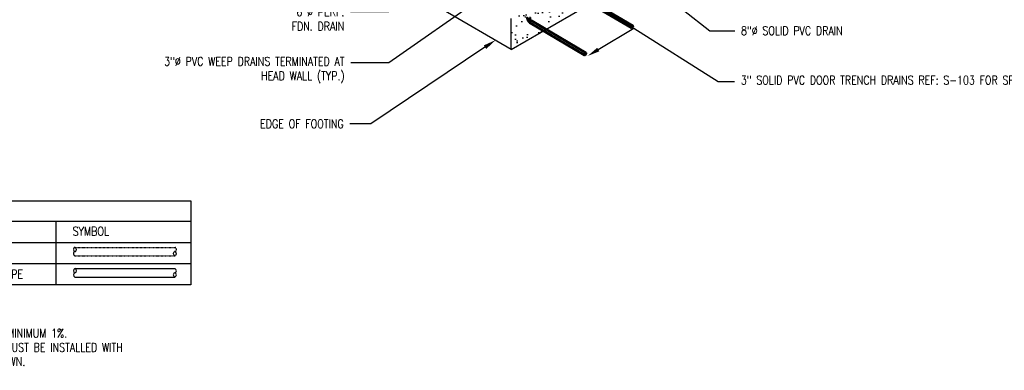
# Model space of a CAD drawing. Header units: inches. Extents: x -17970 to 20481, y 167 to 1796.
# Tile 2 of 29: x 521 to 1883, y 167 to 651. Entities that reach past the tile are written whole.
import ezdxf
from ezdxf import colors
from ezdxf.entities.mleader import LeaderData, LeaderLine
from ezdxf.math import Vec2, Vec3

# ---------------------------------------------------------------- set-up
doc = ezdxf.new("R2010")
doc.units = ezdxf.units.IN
doc.header["$LTSCALE"] = 0.4
doc.header["$MEASUREMENT"] = 0
doc.linetypes.add('Dash - 1_16_', pattern=[0.1875, 0.125, -0.0625])
for name, color, linetype in [('G-ANNO-TTLB', 7, 'Continuous'), ('P-PIPE', 3, 'Continuous'), ('S-ANNO-DIMS', 1, 'Continuous'), ('S-ANNO-TEXT', 2, 'Continuous')]:
    doc.layers.add(name, color=color, linetype=linetype)
doc.layers.add('M-ANNO-NOTE', color=2, linetype='Continuous', lineweight=25)
doc.layers.add('M-SECT-PATT', color=9, linetype='Continuous', lineweight=18, true_color=0x808080)
doc.styles.add('Annotative', font='romans.shx', dxfattribs={"width": 0.8, "height": 0.125})

# ---------------------------------------------------------------- blocks, each defined once
blk = doc.blocks.new('Bend - PVC - Sch 40 - DWV_USACE - Standard-V30-DRAINAGE ISOMETRIC')
at = {"layer": 'P-PIPE', "color": 90, "lineweight": 50}
for p, q in [((1285, -169), (1283.9, -169.6)), ((1285.9, -173), (1287, -172.4)), ((1286.2, -165.7), (1286.2, -166.9)), ((1290.1, -166.9), (1290.1, -165.7))]:
    blk.add_line(p, q, dxfattribs=at)
for points in [[(1284.9, -169.7, 0), (1284.5, -169.5, 0), (1284.2, -169.5, 0), (1283.9, -169.6, 0), (1283.7, -169.8, 0), (1283.6, -170, 0)], [(1285.4, -173.1, 0), (1285.6, -173.1, 0), (1285.9, -173, 0), (1286.1, -172.8, 0), (1286.3, -172.5, 0), (1286.3, -172.1, 0), (1286.3, -171.7, 0), (1286.1, -171.2, 0), (1285.9, -170.7, 0), (1285.6, -170.3, 0), (1285.3, -170, 0), (1284.9, -169.7, 0)], [(1285, -169, 0), (1285, -169, 0), (1285.3, -168.9, 0), (1285.6, -168.9, 0), (1286, -169.1, 0)], [(1286.3, -167.4, 0), (1286.3, -167.4, 0), (1286.3, -167.5, 0), (1286.3, -167.6, 0), (1286.2, -167.6, 0), (1286.2, -167.7, 0), (1286.2, -167.8, 0), (1286.1, -167.8, 0), (1286.1, -167.9, 0), (1286.1, -168, 0), (1286, -168.1, 0), (1286, -168.1, 0), (1286, -168.2, 0), (1285.9, -168.3, 0), (1285.9, -168.4, 0), (1285.8, -168.4, 0), (1285.8, -168.5, 0), (1285.7, -168.6, 0), (1285.7, -168.6, 0), (1285.6, -168.7, 0), (1285.6, -168.7, 0), (1285.5, -168.8, 0), (1285.5, -168.8, 0), (1285.4, -168.9, 0), (1285.4, -168.9, 0)], [(1286, -169.1, 0), (1286.3, -169.3, 0), (1286.7, -169.7, 0), (1286.9, -170.1, 0), (1287.2, -170.6, 0), (1287.3, -171, 0), (1287.4, -171.5, 0), (1287.3, -171.9, 0), (1287.2, -172.2, 0), (1287, -172.4, 0)], [(1286.3, -165.3, 0), (1286.2, -165.4, 0), (1286.2, -165.7, 0), (1286.2, -166, 0), (1286.4, -166.3, 0), (1286.7, -166.5, 0)], [(1286.7, -167.7, 0), (1286.4, -167.5, 0), (1286.2, -167.2, 0), (1286.2, -166.9, 0)], [(1286.7, -166.5, 0), (1287.1, -166.7, 0), (1287.6, -166.8, 0), (1288.1, -166.8, 0), (1288.6, -166.8, 0), (1289.1, -166.7, 0), (1289.5, -166.5, 0), (1289.8, -166.3, 0), (1290, -166, 0), (1290.1, -165.7, 0), (1290, -165.4, 0), (1290, -165.3, 0)], [(1290.1, -166.9, 0), (1290, -167.2, 0), (1289.8, -167.5, 0), (1289.5, -167.7, 0), (1289.1, -167.9, 0), (1288.6, -168, 0), (1288.1, -168, 0), (1287.6, -168, 0), (1287.1, -167.9, 0), (1286.7, -167.7, 0)], [(1289.8, -167.5, 0), (1289.8, -167.5, 0), (1289.8, -167.7, 0), (1289.8, -167.9, 0), (1289.8, -168, 0), (1289.7, -168.2, 0), (1289.7, -168.3, 0), (1289.6, -168.5, 0), (1289.6, -168.7, 0), (1289.5, -168.8, 0), (1289.5, -169, 0), (1289.4, -169.1, 0), (1289.4, -169.3, 0), (1289.3, -169.4, 0), (1289.2, -169.6, 0), (1289.1, -169.7, 0), (1289.1, -169.8, 0), (1289, -170, 0), (1288.9, -170.1, 0), (1288.8, -170.3, 0), (1288.7, -170.4, 0), (1288.6, -170.5, 0), (1288.5, -170.7, 0), (1288.4, -170.8, 0), (1288.3, -170.9, 0), (1288.2, -171, 0), (1288.1, -171.2, 0), (1288, -171.3, 0), (1287.9, -171.4, 0), (1287.8, -171.5, 0), (1287.6, -171.6, 0), (1287.5, -171.7, 0), (1287.4, -171.8, 0), (1287.3, -171.9, 0)]]:
    blk.add_polyline3d(points, dxfattribs=at)
for centre, start, end in [((1287.2, -166.2), 126.6849, 134.3783), ((1289.1, -166.2), 45.6217, 53.3151)]:
    blk.add_arc(centre, 1.24, start, end, dxfattribs=at)
blk = doc.blocks.new('ALTERNATE ISOMETRIC')
at = {"layer": 'M-SECT-PATT', "lineweight": -3}
h = blk.add_hatch(dxfattribs=at)
h.set_pattern_fill('AR-SAND', color=256, scale=12)
h.paths.add_polyline_path([(1848.9, 984.3), (1848.9, 1026.8), (1200.9, 652.7), (1200.9, 610.2)])
for q in [(1848.9, 984.3), (1107.3, 664.2), (1200.9, 652.7)]:
    blk.add_line((1200.9, 610.2), q, dxfattribs=at)
at = {"layer": 'P-PIPE', "color": 90, "lineweight": 50}
for p, q in [((1367.3, 639.8), (1292.3, 684)), ((1294.1, 687), (1369.1, 642.8)), ((1302.4, 602.4), (1227.4, 646.6)), ((1229.2, 649.6), (1304.2, 605.4))]:
    blk.add_line(p, q, dxfattribs=at)
for points in [[(1228.3, 649.5, 0), (1228, 649.3, 0), (1227.7, 648.9, 0), (1227.5, 648.6, 0), (1227.3, 648.2, 0), (1227.1, 647.7, 0), (1227.1, 647.4, 0)], [(1227.1, 647.4, 0), (1227.1, 647, 0), (1227.2, 646.7, 0), (1227.4, 646.6, 0)], [(1229.2, 649.6, 0), (1229, 649.7, 0), (1228.7, 649.6, 0), (1228.3, 649.5, 0)], [(1366.9, 640.6, 0), (1367, 641, 0), (1367.1, 641.4, 0), (1367.3, 641.8, 0), (1367.6, 642.2, 0), (1367.9, 642.5, 0), (1368.2, 642.7, 0)], [(1368.2, 639.9, 0), (1367.8, 639.8, 0), (1367.5, 639.7, 0), (1367.3, 639.8, 0), (1367.1, 640, 0), (1367, 640.3, 0), (1366.9, 640.6, 0)], [(1368.2, 642.7, 0), (1368.5, 642.9, 0), (1368.8, 642.9, 0), (1369.1, 642.8, 0), (1369.2, 642.6, 0), (1369.4, 642.4, 0), (1369.4, 642, 0)], [(1369.4, 642, 0), (1369.4, 641.6, 0), (1369.2, 641.2, 0), (1369, 640.8, 0), (1368.8, 640.4, 0), (1368.5, 640.1, 0), (1368.2, 639.9, 0)], [(1302.1, 603.2, 0), (1302.1, 603.5, 0), (1302.3, 604, 0), (1302.5, 604.4, 0), (1302.7, 604.7, 0), (1303, 605.1, 0), (1303.3, 605.3, 0)], [(1303.3, 602.4, 0), (1303, 602.3, 0), (1302.7, 602.3, 0), (1302.4, 602.4, 0), (1302.2, 602.5, 0), (1302.1, 602.8, 0), (1302.1, 603.2, 0)], [(1303.3, 605.3, 0), (1303.7, 605.4, 0), (1303.9, 605.5, 0), (1304.2, 605.4, 0), (1304.4, 605.2, 0), (1304.5, 604.9, 0), (1304.6, 604.6, 0)], [(1304.6, 604.6, 0), (1304.5, 604.2, 0), (1304.4, 603.8, 0), (1304.2, 603.4, 0), (1303.9, 603, 0), (1303.6, 602.7, 0), (1303.3, 602.4, 0)]]:
    blk.add_polyline3d(points, dxfattribs=at)
at = {"layer": 'P-PIPE', "color": 90, "lineweight": 50, "xscale": -1}
blk.add_blockref('Bend - PVC - Sch 40 - DWV_USACE - Standard-V30-DRAINAGE ISOMETRIC', (2513.2, 819.4), dxfattribs=at)
at = {"layer": 'S-ANNO-DIMS', "lineweight": -3}
ml = blk.add_multileader_mtext('Standard', dxfattribs=at)
ml.set_content('3"%%C PVC WEEP DRAINS TERMINATED AT\\PHEAD WALL (TYP.)', color=2, style='Annotative')
ml.set_leader_properties()
ml.build(insert=Vec2(0, 0))
ml.multileader.update_dxf_attribs({"dogleg_length": 0.36, "arrow_head_size": 17.3, "scale": 96})
ctx = ml.context
ctx.base_point, ctx.scale, ctx.char_height, ctx.arrow_head_size, ctx.landing_gap_size, ctx.plane_origin = Vec3(795.7, 591.6), 96, 12, 17.3, 8.64, Vec3(749.4, 633.3)
ctx.text_align_type = 2
notes = []
notes.append((ctx, [(1, (1, 1, 0), (1031.6, 591.6), (-1, 0), 52.7, [(0, [(1187.6, 700.7)], 0, [])])]))
ctx.mtext.insert, ctx.mtext.width, ctx.mtext.alignment, ctx.mtext.flow_direction = Vec3(970.3, 599.6), 173.254, 3, 5
ml = blk.add_multileader_mtext('Standard', dxfattribs=at)
ml.set_content('6"%%C PERF.\\PFDN.^IDRAIN', color=2, style='Annotative')
ml.set_leader_properties()
ml.build(insert=Vec2(0, 0))
ml.multileader.update_dxf_attribs({"dogleg_length": 0.36, "arrow_head_size": 17.3, "scale": 96})
ctx = ml.context
ctx.base_point, ctx.scale, ctx.char_height, ctx.arrow_head_size, ctx.landing_gap_size, ctx.plane_origin = Vec3(875.7, 662.1), 96, 12, 17.3, 8.64, Vec3(749.6, 687.7)
ctx.text_align_type = 2
notes.append((ctx, [(1, (1, 1, 0), (1031.1, 662.1), (-1, 0), 52.7, [(0, [(1159.6, 705.7)], 0, [])])]))
ctx.mtext.insert, ctx.mtext.alignment, ctx.mtext.flow_direction = Vec3(969.8, 668.1), 3, 5
ml = blk.add_multileader_mtext('Standard', dxfattribs=at)
ml.set_content('8"%%C SOLID PVC DRAIN', color=2, style='Annotative')
ml.set_leader_properties()
ml.build(insert=Vec2(0, 0))
ml.multileader.update_dxf_attribs({"text_right_attachment_type": 3, "dogleg_length": 0.36, "arrow_head_size": 17.3, "scale": 96})
ctx = ml.context
ctx.base_point, ctx.scale, ctx.char_height, ctx.arrow_head_size, ctx.landing_gap_size, ctx.plane_origin = Vec3(1510.2, 636), 96, 12, 17.3, 8.64, Vec3(1597.1, 591.4)
ctx.right_attachment = 3
notes.append((ctx, [(0, (1, 1, 0), (1475.6, 636), (1, 0), 34.6, [(0, [(1425.6, 675)], 0, [])])]))
ctx.mtext.insert, ctx.mtext.width, ctx.mtext.defined_height, ctx.mtext.flow_direction = Vec3(1518.8, 642), 80.647, 13.7, 5
ml = blk.add_multileader_mtext('Standard', dxfattribs=at)
ml.set_content('3" SOLID PVC DOOR TRENCH DRAINS REF: S-103 FOR SPACING (TYP.)', color=2, style='Annotative')
ml.set_leader_properties()
ml.build(insert=Vec2(0, 0))
ml.multileader.update_dxf_attribs({"text_right_attachment_type": 3, "dogleg_length": 0.36, "arrow_head_size": 17.3, "scale": 96})
ctx = ml.context
ctx.base_point, ctx.scale, ctx.char_height, ctx.arrow_head_size, ctx.landing_gap_size, ctx.plane_origin = Vec3(1510, 565.7), 96, 12, 17.3, 8.64, Vec3(1406.4, 547.9)
ctx.right_attachment = 3
notes.append((ctx, [(0, (1, 1, 0), (1487, 565.7), (1, 0), 23, [(0, [(1306.5, 601), (1370.7, 639.7)], 0, [])])]))
ctx.mtext.insert, ctx.mtext.width, ctx.mtext.defined_height, ctx.mtext.flow_direction = Vec3(1518.6, 573.7), 197.529, 32.9, 5
ml = blk.add_multileader_mtext('Standard', dxfattribs=at)
ml.set_content('EDGE OF FOOTING', color=2, style='Annotative')
ml.set_leader_properties()
ml.build(insert=Vec2(0, 0))
ml.multileader.update_dxf_attribs({"dogleg_length": 0.36, "arrow_head_size": 18, "scale": 96})
ctx = ml.context
ctx.base_point, ctx.scale, ctx.char_height, ctx.arrow_head_size, ctx.landing_gap_size, ctx.plane_origin = Vec3(830.5, 507.3), 96, 12, 18, 8.64, Vec3(749.8, 590.8)
ctx.text_align_type = 2
notes.append((ctx, [(1, (1, 1, 0), (1006.6, 507.3), (-1, 0), 28.9, [(0, [(1179.5, 623.2)], 0, [])])]))
ctx.mtext.insert, ctx.mtext.alignment, ctx.mtext.flow_direction = Vec3(969, 513.3), 3, 5
for ctx, leaders in notes:
    for number, flags, end, landing, length, lines in leaders:
        leader = LeaderData()
        leader.index, (leader.has_last_leader_line, leader.has_dogleg_vector, leader.attachment_direction) = number, flags
        leader.last_leader_point, leader.dogleg_vector, leader.dogleg_length = Vec3(end), Vec3(landing), length
        for number, points, colour, breaks in lines:
            line = LeaderLine()
            line.index, line.vertices, line.color, line.breaks = number, Vec3.list(points), colors.encode_raw_color(colour), breaks
            leader.lines.append(line)
        ctx.leaders.append(leader)

msp = doc.modelspace()

# ---------------------------------------------------------------- linework, layer by layer
at = {"layer": 'M-ANNO-NOTE'}
for p, q in [((286.5, 372.8), (757.4, 372.8)), ((570.9, 284.7), (570.9, 372.8)), ((286.5, 343.4), (757.4, 343.4)), ((286.5, 314.1), (757.4, 314.1))]:
    msp.add_line(p, q, dxfattribs=at)
msp.add_lwpolyline([(286.5, 284.7), (286.5, 400.7), (757.4, 400.7), (757.4, 284.7)], close=True, dxfattribs=at)
at = {"layer": 'P-PIPE', "linetype": 'Dash - 1_16_'}
for p, q in [((597.1, 336.4), (735.4, 336.4)), ((597.1, 324.9), (735.4, 324.9))]:
    msp.add_line(p, q, dxfattribs=at)
at = {"layer": 'P-PIPE'}
for p, q in [((597.1, 307.1), (735.4, 307.1)), ((597.1, 295.5), (735.4, 295.5))]:
    msp.add_line(p, q, dxfattribs=at)
at = {"layer": 'P-PIPE', "linetype": 'Dash - 1_16_'}
for centre, start, end in [((597.9, 333.6), 105.9683, 254.0317), ((597.9, 327.8), 105.9683, 254.0317), ((596.2, 333.6), 285.9683, 74.0317), ((736.2, 327.8), 105.9683, 254.0317), ((734.5, 333.6), 285.9683, 74.0317), ((734.5, 327.8), 285.9683, 74.0317)]:
    msp.add_arc(centre, 3.01, start, end, dxfattribs=at)
at = {"layer": 'P-PIPE'}
for centre, start, end in [((597.9, 304.2), 105.9683, 254.0317), ((597.9, 298.4), 105.9683, 254.0317), ((596.2, 304.2), 285.9683, 74.0317), ((736.2, 298.4), 105.9683, 254.0317), ((734.5, 304.2), 285.9683, 74.0317), ((734.5, 298.4), 285.9683, 74.0317)]:
    msp.add_arc(centre, 3.01, start, end, dxfattribs=at)

# ---------------------------------------------------------------- block references
at = {"layer": 'G-ANNO-TTLB'}
msp.add_blockref('ALTERNATE ISOMETRIC', (0, 0), dxfattribs=at)

# ---------------------------------------------------------------- texts
at = {"layer": 'S-ANNO-TEXT', "lineweight": -3, "insert": (594, 364.8), "char_height": 12, "width": 615.686, "attachment_point": 1, "line_spacing_factor": 0.981704, "style": 'Annotative'}
msp.add_mtext('SYMBOL', dxfattribs=at)
at = {"layer": 'S-ANNO-TEXT', "lineweight": -3, "insert": (297.8, 263.1), "char_height": 12, "width": 433.892, "attachment_point": 1, "line_spacing_factor": 0.981704, "style": 'Annotative', "bg_fill": 2}
msp.add_mtext('\\pxt3.2,6.4,9.6,12.8,16,19.2,22.4,25.6,28.8,32,35.2,38.4,41.6,44.8,48,51.2,54.4,57.6,60.8,64,67.2,70.4,73.6,76.8,80,83.2,86.4,89.6,92.8,96,99.2,102.4;{\\LNOTES:\\P}\\P\\pi-3.2,l3.2;1.^ISLOPE ALL DRAIN PIPING MINIMUM 1%.\\P2.^IALL PERFORATED PIPING MUST BE INSTALLED WITH PERFORATIONS FACING DOWN.', dxfattribs=at)

# ---------------------------------------------------------------- next in the draw order: texts
at = {"layer": 'S-ANNO-TEXT', "lineweight": -3, "insert": (297, 305.5), "char_height": 12, "width": 268.342, "attachment_point": 1, "line_spacing_factor": 0.981704, "style": 'Annotative'}
msp.add_mtext('NON-PERFORATED PVC DRAIN PIPE', dxfattribs=at)

doc.saveas('drawing.dxf')
